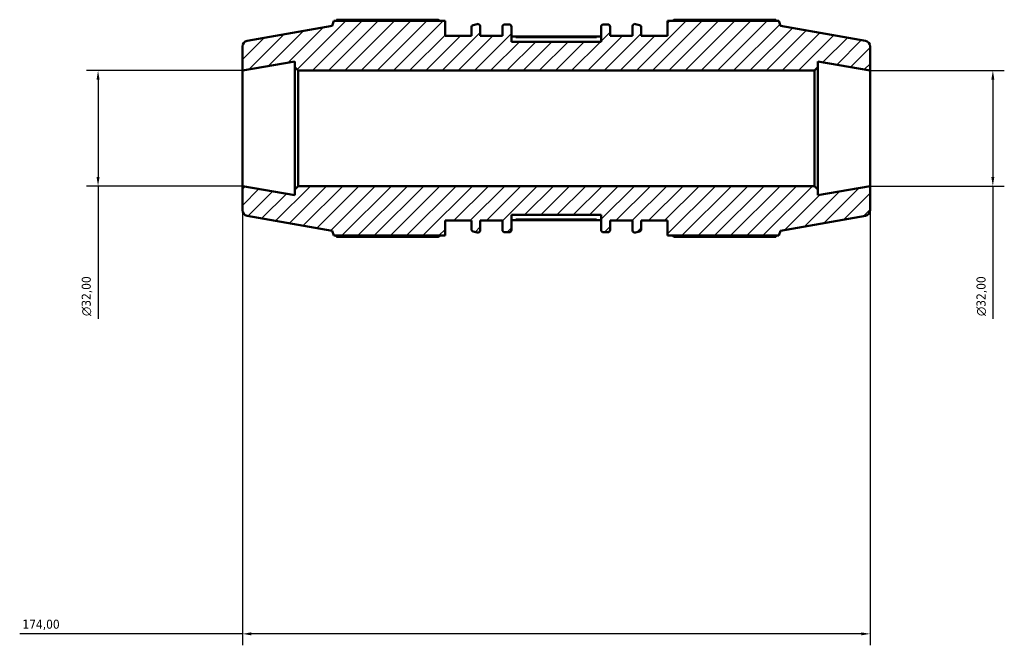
# Model space of a CAD drawing. Header units: millimetres. Extents: x -309 to 1182, y -20 to 815.
# Tile 2 of 9: x -309 to -36, y 641 to 815. Entities that reach past the tile are written whole.
import ezdxf

# ---------------------------------------------------------------- set-up
doc = ezdxf.new("R2010")
doc.units = ezdxf.units.MM
for name, color, linetype, lineweight in [('Dimension (ISO)', 7, 'Continuous', 25), ('Hatch (ISO)', 7, 'Continuous', 18), ('Visible (ISO)', 7, 'Continuous', 50), ('Visible Narrow (ISO)', 7, 'Continuous', 35)]:
    doc.layers.add(name, color=color, linetype=linetype, lineweight=lineweight)
doc.styles.add('Note Text (ISO)', font='tahoma.ttf')
doc.dimstyles.new('Default (ISO)', dxfattribs={"dimtxt": 2.5, "dimasz": 2.5, "dimexe": 3.175, "dimexo": 0, "dimgap": 0.762, "dimtad": 1, "dimrnd": 1e-08, "dimzin": 0, "dimtxsty": 'Note Text (ISO)', "dimcen": 0.09, "dimdle": 10, "dimclrd": 256, "dimclre": 256, "dimclrt": 232, "dimazin": 0, "dimtfac": 1.40208, "dimtmove": 0, "dimatfit": 3, "dimfxl": 1, "dimtolj": 1, "dimtzin": 0, "dimlwd": -1, "dimlwe": -1, "dimarcsym": 0})

# ---------------------------------------------------------------- blocks, each defined once
blk = doc.blocks.new('*D8')
at = {"layer": 'Defpoints', "color": 0, "transparency": 16777216}
for p in [(-247.21, 768.45), (-73.21, 768.45), (-247.21, 644.3)]:
    blk.add_point(p, dxfattribs=at)
at = {"layer": 'Dimension (ISO)', "transparency": 16777216}
for p, q in [((-247.21, 768.45), (-247.21, 641.13)), ((-73.21, 768.45), (-73.21, 641.13)), ((-247.21, 644.3), (-308.93, 644.3)), ((-75.71, 644.3), (-244.71, 644.3))]:
    blk.add_line(p, q, dxfattribs=at)
for points in [[(-244.71, 644.72), (-244.71, 643.88), (-247.21, 644.3)], [(-75.71, 644.72), (-75.71, 643.88), (-73.21, 644.3)]]:
    blk.add_solid(points, dxfattribs=at)
at = {"layer": 'Dimension (ISO)', "color": 232, "true_color": 0xca0064, "transparency": 16777216, "insert": (-308.17, 648.23), "char_height": 2.5, "attachment_point": 1, "style": 'Note Text (ISO)'}
blk.add_mtext('\\A1;174,00', dxfattribs=at)
blk = doc.blocks.new('*D9')
at = {"layer": 'Defpoints', "color": 0, "transparency": 16777216}
for p in [(-73.21, 800.45), (-73.21, 768.45), (-39.21, 768.45)]:
    blk.add_point(p, dxfattribs=at)
at = {"layer": 'Dimension (ISO)', "transparency": 16777216}
for p, q in [((-73.21, 800.45), (-36.04, 800.45)), ((-39.21, 797.95), (-39.21, 770.95)), ((-73.21, 768.45), (-36.04, 768.45)), ((-39.21, 768.45), (-39.21, 731.63))]:
    blk.add_line(p, q, dxfattribs=at)
for points in [[(-39.63, 797.95), (-38.8, 797.95), (-39.21, 800.45)], [(-39.63, 770.95), (-38.8, 770.95), (-39.21, 768.45)]]:
    blk.add_solid(points, dxfattribs=at)
at = {"layer": 'Dimension (ISO)', "color": 232, "true_color": 0xca0064, "transparency": 16777216, "insert": (-43.74, 732.39), "char_height": 2.5, "attachment_point": 1, "rotation": 90, "style": 'Note Text (ISO)'}
blk.add_mtext('\\A1;\\fAIGDT|b0|i0;\\H2.5000;\\ln\\fTahoma|b0|i0;\\H2.5000;32,00', dxfattribs=at)
blk = doc.blocks.new('*D10')
at = {"layer": 'Defpoints', "color": 0, "transparency": 16777216}
for p in [(-247.21, 800.45), (-287.21, 768.45), (-247.21, 768.45)]:
    blk.add_point(p, dxfattribs=at)
at = {"layer": 'Dimension (ISO)', "transparency": 16777216}
for p, q in [((-247.21, 800.45), (-290.39, 800.45)), ((-287.21, 797.95), (-287.21, 770.95)), ((-247.21, 768.45), (-290.39, 768.45)), ((-287.21, 768.45), (-287.21, 731.63))]:
    blk.add_line(p, q, dxfattribs=at)
for points in [[(-287.63, 797.95), (-286.8, 797.95), (-287.21, 800.45)], [(-287.63, 770.95), (-286.8, 770.95), (-287.21, 768.45)]]:
    blk.add_solid(points, dxfattribs=at)
at = {"layer": 'Dimension (ISO)', "color": 232, "true_color": 0xca0064, "transparency": 16777216, "insert": (-291.74, 732.39), "char_height": 2.5, "attachment_point": 1, "rotation": 90, "style": 'Note Text (ISO)'}
blk.add_mtext('\\A1;\\fAIGDT|b0|i0;\\H2.5000;\\ln\\fTahoma|b0|i0;\\H2.5000;32,00', dxfattribs=at)

msp = doc.modelspace()

# ---------------------------------------------------------------- hatches: boundary and pattern name
at = {"layer": 'Hatch (ISO)'}
h = msp.add_hatch(dxfattribs=at)
h.set_pattern_fill('ANSI31', color=256, scale=25.4, style=0)
h.set_pattern_definition([(45, (0, 0), (-2.245064, 2.245064), [])])
edge = h.paths.add_edge_path()
edge.add_ellipse((-74.814, 761.789), major_axis=(0.278, -1.576), ratio=1, start_angle=0, end_angle=80)
edge.add_line((-73.214, 761.789), (-73.214, 768.446))
edge.add_line((-73.214, 768.446), (-87.714, 765.889))
edge.add_line((-87.714, 765.889), (-87.714, 767.486))
edge.add_line((-87.714, 767.486), (-88.674, 768.446))
edge.add_line((-88.674, 768.446), (-231.754, 768.446))
edge.add_line((-231.754, 768.446), (-232.714, 767.486))
edge.add_line((-232.714, 767.486), (-232.714, 765.889))
edge.add_line((-232.714, 765.889), (-247.214, 768.446))
edge.add_line((-247.214, 768.446), (-247.214, 761.789))
edge.add_ellipse((-245.614, 761.789), major_axis=(-1.6, 0), ratio=1, start_angle=0, end_angle=80)
edge.add_line((-245.891, 760.213), (-222.357, 756.063))
edge.add_line((-222.357, 756.063), (-221.855, 754.686))
edge.add_line((-221.855, 754.686), (-191.037, 754.686))
edge.add_line((-191.037, 754.686), (-191.037, 758.846))
edge.add_line((-191.037, 758.846), (-183.74, 758.846))
edge.add_line((-183.74, 758.846), (-183.74, 756.46))
edge.add_ellipse((-183.1, 756.46), major_axis=(-0.64, 0), ratio=1, start_angle=0, end_angle=74.94019)
edge.add_line((-183.266, 755.842), (-182.146, 755.54))
edge.add_ellipse((-181.979, 756.158), major_axis=(-0.166, -0.618), ratio=1, start_angle=0, end_angle=105.05981)
edge.add_line((-181.339, 756.158), (-181.339, 758.846))
edge.add_line((-181.339, 758.846), (-175.128, 758.846))
edge.add_line((-175.128, 758.846), (-175.128, 756.286))
edge.add_ellipse((-174.488, 756.286), major_axis=(-0.64, 0), ratio=1, start_angle=0, end_angle=90)
edge.add_line((-174.488, 755.646), (-173.282, 755.646))
edge.add_ellipse((-173.282, 756.286), major_axis=(0, -0.64), ratio=1, start_angle=0, end_angle=90)
edge.add_line((-172.642, 756.286), (-172.642, 760.446))
edge.add_line((-172.642, 760.446), (-147.785, 760.446))
edge.add_line((-147.785, 760.446), (-147.785, 756.286))
edge.add_ellipse((-147.145, 756.286), major_axis=(-0.64, 0), ratio=1, start_angle=0, end_angle=90)
edge.add_line((-147.145, 755.646), (-145.939, 755.646))
edge.add_ellipse((-145.939, 756.286), major_axis=(0, -0.64), ratio=1, start_angle=0, end_angle=90)
edge.add_line((-145.299, 756.286), (-145.299, 758.846))
edge.add_line((-145.299, 758.846), (-139.088, 758.846))
edge.add_line((-139.088, 758.846), (-139.088, 756.158))
edge.add_ellipse((-138.448, 756.158), major_axis=(-0.64, 0), ratio=1, start_angle=0, end_angle=105.05981)
edge.add_line((-138.282, 755.54), (-137.161, 755.842))
edge.add_ellipse((-137.328, 756.46), major_axis=(0.166, -0.618), ratio=1, start_angle=0, end_angle=74.94019)
edge.add_line((-136.688, 756.46), (-136.688, 758.846))
edge.add_line((-136.688, 758.846), (-129.391, 758.846))
edge.add_line((-129.391, 758.846), (-129.391, 754.686))
edge.add_line((-129.391, 754.686), (-98.572, 754.686))
edge.add_line((-98.572, 754.686), (-98.071, 756.063))
edge.add_line((-98.071, 756.063), (-74.536, 760.213))
edge = h.paths.add_edge_path()
edge.add_ellipse((-74.814, 807.104), major_axis=(1.6, 0), ratio=1, start_angle=0, end_angle=80)
edge.add_line((-74.536, 808.679), (-98.071, 812.829))
edge.add_line((-98.071, 812.829), (-98.572, 814.206))
edge.add_line((-98.572, 814.206), (-129.391, 814.206))
edge.add_line((-129.391, 814.206), (-129.391, 810.046))
edge.add_line((-129.391, 810.046), (-136.688, 810.046))
edge.add_line((-136.688, 810.046), (-136.688, 812.433))
edge.add_ellipse((-137.328, 812.433), major_axis=(0.64, 0), ratio=1, start_angle=0, end_angle=74.94019)
edge.add_line((-137.161, 813.051), (-138.282, 813.352))
edge.add_ellipse((-138.448, 812.734), major_axis=(0.166, 0.618), ratio=1, start_angle=0, end_angle=105.05981)
edge.add_line((-139.088, 812.734), (-139.088, 810.046))
edge.add_line((-139.088, 810.046), (-145.299, 810.046))
edge.add_line((-145.299, 810.046), (-145.299, 812.606))
edge.add_ellipse((-145.939, 812.606), major_axis=(0.64, 0), ratio=1, start_angle=0, end_angle=90)
edge.add_line((-145.939, 813.246), (-147.145, 813.246))
edge.add_ellipse((-147.145, 812.606), major_axis=(0, 0.64), ratio=1, start_angle=0, end_angle=90)
edge.add_line((-147.785, 812.606), (-147.785, 808.446))
edge.add_line((-147.785, 808.446), (-172.642, 808.446))
edge.add_line((-172.642, 808.446), (-172.642, 812.606))
edge.add_ellipse((-173.282, 812.606), major_axis=(0.64, 0), ratio=1, start_angle=0, end_angle=90)
edge.add_line((-173.282, 813.246), (-174.488, 813.246))
edge.add_ellipse((-174.488, 812.606), major_axis=(0, 0.64), ratio=1, start_angle=0, end_angle=90)
edge.add_line((-175.128, 812.606), (-175.128, 810.046))
edge.add_line((-175.128, 810.046), (-181.339, 810.046))
edge.add_line((-181.339, 810.046), (-181.339, 812.734))
edge.add_ellipse((-181.979, 812.734), major_axis=(0.64, 0), ratio=1, start_angle=0, end_angle=105.05981)
edge.add_line((-182.146, 813.352), (-183.266, 813.051))
edge.add_ellipse((-183.1, 812.433), major_axis=(-0.166, 0.618), ratio=1, start_angle=0, end_angle=74.94019)
edge.add_line((-183.74, 812.433), (-183.74, 810.046))
edge.add_line((-183.74, 810.046), (-191.037, 810.046))
edge.add_line((-191.037, 810.046), (-191.037, 814.206))
edge.add_line((-191.037, 814.206), (-221.855, 814.206))
edge.add_line((-221.855, 814.206), (-222.357, 812.829))
edge.add_line((-222.357, 812.829), (-245.891, 808.679))
edge.add_ellipse((-245.614, 807.104), major_axis=(-0.278, 1.576), ratio=1, start_angle=0, end_angle=80)
edge.add_line((-247.214, 807.104), (-247.214, 800.446))
edge.add_line((-247.214, 800.446), (-232.714, 803.003))
edge.add_line((-232.714, 803.003), (-232.714, 801.406))
edge.add_line((-232.714, 801.406), (-231.754, 800.446))
edge.add_line((-231.754, 800.446), (-88.674, 800.446))
edge.add_line((-88.674, 800.446), (-87.714, 801.406))
edge.add_line((-87.714, 801.406), (-87.714, 803.003))
edge.add_line((-87.714, 803.003), (-73.214, 800.446))
edge.add_line((-73.214, 800.446), (-73.214, 807.104))

# ---------------------------------------------------------------- linework, layer by layer
at = {"layer": 'Visible (ISO)'}
for p, q in [((-221.855, 814.206), (-222.357, 812.829)), ((-191.037, 814.206), (-221.855, 814.206)), ((-192.957, 814.556), (-221.04, 814.556)), ((-191.037, 810.046), (-191.037, 814.206)), ((-182.146, 813.352), (-183.266, 813.051)), ((-173.282, 813.246), (-174.488, 813.246)), ((-145.939, 813.246), (-147.145, 813.246)), ((-137.161, 813.051), (-138.282, 813.352)), ((-98.572, 814.206), (-129.391, 814.206)), ((-129.391, 814.206), (-129.391, 810.046)), ((-99.387, 814.556), (-127.471, 814.556)), ((-98.071, 812.829), (-98.572, 814.206)), ((-222.357, 812.829), (-245.891, 808.679)), ((-183.74, 812.433), (-183.74, 810.046)), ((-181.339, 810.046), (-181.339, 812.734)), ((-175.128, 812.606), (-175.128, 810.046)), ((-172.642, 808.446), (-172.642, 812.606)), ((-147.785, 812.606), (-147.785, 808.446)), ((-145.299, 810.046), (-145.299, 812.606)), ((-139.088, 812.734), (-139.088, 810.046)), ((-136.688, 810.046), (-136.688, 812.433)), ((-74.536, 808.679), (-98.071, 812.829)), ((-183.74, 810.046), (-191.037, 810.046)), ((-175.128, 810.046), (-181.339, 810.046)), ((-147.785, 809.939), (-172.642, 809.939)), ((-147.785, 808.446), (-172.642, 808.446)), ((-139.088, 810.046), (-145.299, 810.046)), ((-129.391, 810.046), (-136.688, 810.046)), ((-247.214, 807.104), (-247.214, 800.446)), ((-73.214, 800.446), (-73.214, 807.104)), ((-247.214, 800.446), (-232.714, 803.003)), ((-232.714, 803.003), (-232.714, 801.406)), ((-87.714, 801.406), (-87.714, 803.003)), ((-87.714, 803.003), (-73.214, 800.446)), ((-247.214, 768.446), (-247.214, 800.446)), ((-232.714, 801.406), (-231.754, 800.446)), ((-232.714, 801.406), (-232.714, 767.486)), ((-231.754, 800.446), (-88.674, 800.446)), ((-231.754, 768.446), (-231.754, 800.446)), ((-88.674, 800.446), (-87.714, 801.406)), ((-88.674, 800.446), (-88.674, 768.446)), ((-87.714, 767.486), (-87.714, 801.406)), ((-73.214, 768.446), (-73.214, 800.446)), ((-232.714, 765.889), (-247.214, 768.446)), ((-247.214, 768.446), (-247.214, 761.789)), ((-231.754, 768.446), (-232.714, 767.486)), ((-232.714, 767.486), (-232.714, 765.889)), ((-88.674, 768.446), (-231.754, 768.446)), ((-87.714, 767.486), (-88.674, 768.446)), ((-73.214, 768.446), (-87.714, 765.889)), ((-87.714, 765.889), (-87.714, 767.486)), ((-73.214, 761.789), (-73.214, 768.446)), ((-245.891, 760.213), (-222.357, 756.063)), ((-191.037, 754.686), (-191.037, 758.846)), ((-191.037, 758.846), (-183.74, 758.846)), ((-183.74, 758.846), (-183.74, 756.46)), ((-181.339, 756.158), (-181.339, 758.846)), ((-181.339, 758.846), (-175.128, 758.846)), ((-175.128, 758.846), (-175.128, 756.286)), ((-172.642, 756.286), (-172.642, 760.446)), ((-172.642, 760.446), (-147.785, 760.446)), ((-147.785, 758.953), (-172.642, 758.953)), ((-147.785, 760.446), (-147.785, 756.286)), ((-145.299, 756.286), (-145.299, 758.846)), ((-145.299, 758.846), (-139.088, 758.846)), ((-139.088, 758.846), (-139.088, 756.158)), ((-136.688, 756.46), (-136.688, 758.846)), ((-136.688, 758.846), (-129.391, 758.846)), ((-129.391, 758.846), (-129.391, 754.686)), ((-98.071, 756.063), (-74.536, 760.213)), ((-222.357, 756.063), (-221.855, 754.686)), ((-98.572, 754.686), (-98.071, 756.063)), ((-221.855, 754.686), (-191.037, 754.686)), ((-221.04, 754.337), (-192.957, 754.337)), ((-183.266, 755.842), (-182.146, 755.54)), ((-174.488, 755.646), (-173.282, 755.646)), ((-147.145, 755.646), (-145.939, 755.646)), ((-138.282, 755.54), (-137.161, 755.842)), ((-129.391, 754.686), (-98.572, 754.686)), ((-127.471, 754.337), (-99.387, 754.337))]:
    msp.add_line(p, q, dxfattribs=at)
for centre, radius, start, end in [((-181.979, 812.734), 0.64, 0, 105.05981), ((-174.488, 812.606), 0.64, 90, 180), ((-173.282, 812.606), 0.64, 0, 90), ((-147.145, 812.606), 0.64, 90, 180), ((-145.939, 812.606), 0.64, 0, 90), ((-138.448, 812.734), 0.64, 74.94019, 180), ((-183.1, 812.433), 0.64, 105.05981, 180), ((-137.328, 812.433), 0.64, 0, 74.94019), ((-245.614, 807.104), 1.6, 100, 180), ((-74.814, 807.104), 1.6, 0, 80), ((-245.614, 761.789), 1.6, 180, 260), ((-74.814, 761.789), 1.6, 280, 0), ((-183.1, 756.46), 0.64, 180, 254.94019), ((-181.979, 756.158), 0.64, 254.94019, 0), ((-174.488, 756.286), 0.64, 180, 270), ((-173.282, 756.286), 0.64, 270, 0), ((-147.145, 756.286), 0.64, 180, 270), ((-145.939, 756.286), 0.64, 270, 0), ((-138.448, 756.158), 0.64, 180, 285.05981), ((-137.328, 756.46), 0.64, 285.05981, 0)]:
    msp.add_arc(centre, radius, start, end, dxfattribs=at)
for points, weights in [([(-221.04, 814.556), (-221.143, 814.38), (-221.243, 814.206)], [1, 1.00053425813, 1.00092048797]), ([(-192.957, 814.556), (-192.673, 814.38), (-192.399, 814.206)], [1.01634659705, 1.01432245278, 1.01215236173]), ([(-128.029, 814.206), (-127.754, 814.38), (-127.471, 814.556)], [1.01215236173, 1.01432245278, 1.01634659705]), ([(-99.184, 814.206), (-99.284, 814.38), (-99.387, 814.556)], [1.00092048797, 1.00053425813, 1]), ([(-221.243, 754.686), (-221.143, 754.513), (-221.04, 754.337)], [1.00092048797, 1.00053425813, 1]), ([(-192.399, 754.686), (-192.673, 754.513), (-192.957, 754.337)], [1.01215236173, 1.01432245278, 1.01634659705]), ([(-127.471, 754.337), (-127.754, 754.513), (-128.029, 754.686)], [1.01634659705, 1.01432245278, 1.01215236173]), ([(-99.387, 754.337), (-99.284, 754.513), (-99.184, 754.686)], [1, 1.00053425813, 1.00092048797])]:
    msp.add_rational_spline(points, weights, degree=2, dxfattribs=at)
at = {"layer": 'Visible Narrow (ISO)'}
for p, q in [((-171.399, 809.619), (-149.028, 809.619)), ((-149.028, 759.273), (-171.399, 759.273))]:
    msp.add_line(p, q, dxfattribs=at)

# ---------------------------------------------------------------- dimensions: what is measured, and where the dimension line sits
at = {"layer": 'Dimension (ISO)'}
for base, p1, p2, picture, middle in [((-287.214, 768.446), (-247.214, 800.446), (-247.214, 768.446), '*D10', (-287.214, 737.946)), ((-39.214, 768.446), (-73.214, 800.446), (-73.214, 768.446), '*D9', (-39.214, 737.946))]:
    dim = msp.add_linear_dim(base=base, p1=p1, p2=p2, angle=90, text='\\fAIGDT|b0|i0;\\H2.5000;\\ln\\fTahoma|b0|i0;\\H2.5000;<>', dimstyle='Default (ISO)', override={"dimdec": 2, "dimtp": 0, "dimtm": 0, "dimtdec": 2, "dimtofl": 0, "dimatfit": 2}, dxfattribs=at)
    dim.commit()
    dim.dimension.update_dxf_attribs({"geometry": picture, "text_midpoint": middle, "dimtype": 160})
dim = msp.add_linear_dim(base=(-247.214, 644.3), p1=(-73.214, 768.446), p2=(-247.214, 768.446), angle=180, dimstyle='Default (ISO)', override={"dimdec": 2, "dimtp": 0, "dimtm": 0, "dimtdec": 2, "dimtofl": 0, "dimatfit": 2}, dxfattribs=at)
dim.commit()
dim.dimension.update_dxf_attribs({"geometry": '*D8', "text_midpoint": (-303.214, 644.3), "dimtype": 160})

doc.saveas('drawing.dxf')
